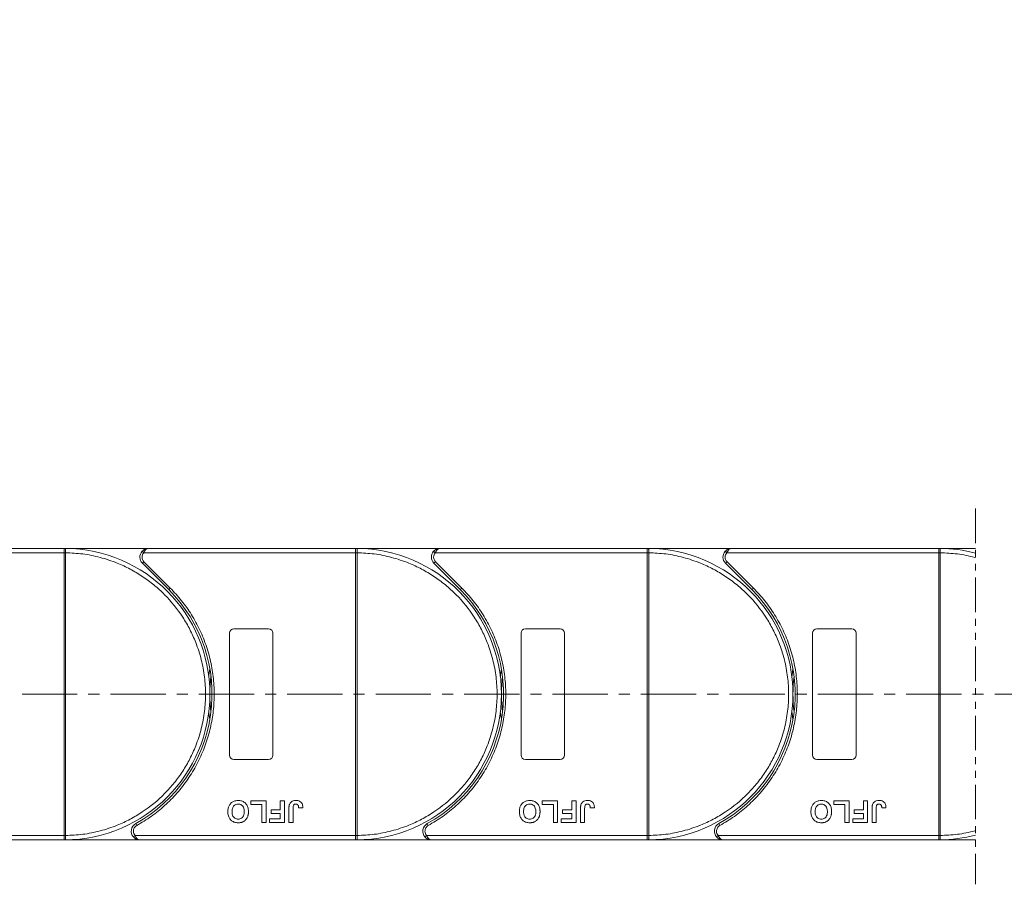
# Model space of a CAD drawing. Header units: millimetres. Extents: x -855 to 619, y 109 to 1142.
# Tile 32 of 74: x -132 to 94, y 576 to 775. Entities that reach past the tile are written whole.
import ezdxf

# ---------------------------------------------------------------- set-up
doc = ezdxf.new("R2010")
doc.units = ezdxf.units.MM
doc.linetypes.add('CENTERX2', pattern=[20.32, 12.7, -2.54, 2.54, -2.54])
doc.linetypes.add('PHANTOM2', pattern=[31.75, 15.875, -3.175, 3.175, -3.175, 3.175, -3.175])
doc.styles.get("Standard").update_dxf_attribs({"font": '仿宋_GB2312.ttf', "width": 0.8})
doc.dimstyles.new('副本 ISO-45.1', dxfattribs={"dimtxt": 10, "dimasz": 9, "dimexe": 6.5, "dimexo": 0.625, "dimgap": 2.5, "dimtad": 1, "dimdsep": 46, "dimtxsty": 'Standard', "dimcen": 2.5, "dimadec": 0, "dimazin": 0, "dimtfac": 1, "dimtmove": 0, "dimatfit": 3, "dimfxl": 0, "dimarcsym": 0})

# ---------------------------------------------------------------- blocks, each defined once
blk = doc.blocks.new('*D3057')
at = {"color": 0, "lineweight": -2}
for p, q in [((9.98, 847.48), (513.97, 847.48)), ((507.47, 595.28), (507.47, 838.48)), ((431.74, 586.28), (513.97, 586.28))]:
    blk.add_line(p, q, dxfattribs=at)
at = {"color": 0, "lineweight": 9}
for points in [[(505.97, 838.48), (508.97, 838.48), (507.47, 847.48)], [(505.97, 595.28), (508.97, 595.28), (507.47, 586.28)]]:
    blk.add_solid(points, dxfattribs=at)
at = {"layer": 'Defpoints', "color": 0, "lineweight": 9}
for p in [(9.36, 847.48), (507.47, 847.48), (431.11, 586.28)]:
    blk.add_point(p, dxfattribs=at)
at = {"color": 0, "lineweight": 9, "insert": (499.97, 716.88), "char_height": 10, "attachment_point": 5, "rotation": 90}
blk.add_mtext('2R+67', dxfattribs=at)

msp = doc.modelspace()

# ---------------------------------------------------------------- linework, layer by layer
at = {"color": 3, "linetype": 'PHANTOM2', "lineweight": 9, "ltscale": 0.5}
msp.add_line((87.22, 662.461), (87.219, 576.071), dxfattribs=at)
at = {"color": 7, "linetype": 'Continuous', "lineweight": 15}
for p, q in [((-170.921, 652.282), (-122.214, 652.282)), ((-122.214, 653.282), (-169.802, 653.282)), ((-102.802, 653.282), (-122.214, 653.282)), ((-122.214, 653.282), (-121.98, 653.281)), ((-122.214, 587.284), (-122.214, 652.28)), ((-122.214, 652.28), (-121.864, 652.28)), ((-121.864, 652.283), (-121.864, 652.28)), ((-121.864, 652.28), (-121.864, 587.284)), ((-104.293, 652.615), (-103.921, 652.282)), ((-103.921, 652.282), (-55.214, 652.282)), ((-55.214, 653.282), (-102.802, 653.282)), ((-55.214, 653.282), (-54.98, 653.281)), ((-35.802, 653.282), (-55.214, 653.282)), ((-55.214, 587.284), (-55.214, 652.28)), ((-55.214, 652.28), (-54.864, 652.28)), ((-54.864, 652.283), (-54.864, 652.28)), ((-54.864, 652.28), (-54.864, 587.284)), ((-37.293, 652.615), (-36.921, 652.282)), ((-36.921, 652.282), (11.786, 652.282)), ((11.786, 653.282), (-35.802, 653.282)), ((31.198, 653.282), (11.786, 653.282)), ((11.786, 653.282), (12.02, 653.281)), ((11.786, 587.284), (11.786, 652.28)), ((11.786, 652.28), (12.136, 652.28)), ((12.136, 652.283), (12.136, 652.28)), ((12.136, 652.28), (12.136, 587.284)), ((29.707, 652.615), (30.079, 652.282)), ((30.079, 652.282), (78.786, 652.282)), ((78.786, 653.282), (31.198, 653.282)), ((78.786, 653.282), (79.02, 653.281)), ((87.22, 653.282), (78.786, 653.282)), ((78.786, 587.284), (78.786, 652.28)), ((78.786, 652.28), (79.136, 652.28)), ((79.136, 652.283), (79.136, 652.28)), ((79.136, 652.28), (79.136, 587.284)), ((-103.863, 650.221), (-104.217, 649.868)), ((-104.217, 649.868), (-98.173, 643.823)), ((-103.863, 650.221), (-97.819, 644.177)), ((-36.863, 650.221), (-37.217, 649.868)), ((-37.217, 649.868), (-31.173, 643.823)), ((-36.863, 650.221), (-30.819, 644.177)), ((30.137, 650.221), (29.783, 649.868)), ((29.783, 649.868), (35.827, 643.823)), ((30.137, 650.221), (36.181, 644.177)), ((-97.819, 644.177), (-98.173, 643.823)), ((-30.819, 644.177), (-31.173, 643.823)), ((36.181, 644.177), (35.827, 643.823)), ((-84.214, 605.782), (-84.214, 633.782)), ((-83.214, 634.782), (-75.214, 634.782)), ((-74.214, 633.782), (-74.214, 605.782)), ((-17.214, 605.782), (-17.214, 633.782)), ((-16.214, 634.782), (-8.214, 634.782)), ((-7.214, 633.782), (-7.214, 605.782)), ((49.786, 605.782), (49.786, 633.782)), ((50.786, 634.782), (58.786, 634.782)), ((59.786, 633.782), (59.786, 605.782)), ((-75.214, 604.782), (-83.214, 604.782)), ((-8.214, 604.782), (-16.214, 604.782)), ((58.786, 604.782), (50.786, 604.782)), ((-79.33, 594.448), (-79.33, 595.282)), ((-79.33, 595.282), (-75.804, 595.282)), ((-75.804, 595.282), (-75.804, 590.282)), ((-72.535, 595.282), (-71.573, 595.282)), ((-72.535, 593.166), (-72.535, 595.282)), ((-71.573, 595.282), (-71.573, 590.282)), ((-12.33, 594.448), (-12.33, 595.282)), ((-12.33, 595.282), (-8.804, 595.282)), ((-8.804, 595.282), (-8.804, 590.282)), ((-5.535, 593.166), (-5.535, 595.282)), ((-5.535, 595.282), (-4.573, 595.282)), ((-4.573, 595.282), (-4.573, 590.282)), ((54.67, 594.448), (54.67, 595.282)), ((54.67, 595.282), (58.196, 595.282)), ((58.196, 595.282), (58.196, 590.282)), ((61.465, 593.166), (61.465, 595.282)), ((61.465, 595.282), (62.427, 595.282)), ((62.427, 595.282), (62.427, 590.282)), ((-76.765, 594.448), (-79.33, 594.448)), ((-76.765, 590.282), (-76.765, 594.448)), ((-74.65, 593.166), (-72.535, 593.166)), ((-74.65, 592.333), (-74.65, 593.166)), ((-70.547, 590.282), (-70.547, 593.434)), ((-69.586, 593.518), (-69.586, 590.282)), ((-68.304, 593.615), (-67.342, 593.679)), ((-9.765, 594.448), (-12.33, 594.448)), ((-9.765, 590.282), (-9.765, 594.448)), ((-7.65, 592.333), (-7.65, 593.166)), ((-7.65, 593.166), (-5.535, 593.166)), ((-3.547, 590.282), (-3.547, 593.434)), ((-2.586, 593.518), (-2.586, 590.282)), ((-1.304, 593.615), (-0.342, 593.679)), ((57.235, 594.448), (54.67, 594.448)), ((57.235, 590.282), (57.235, 594.448)), ((59.35, 592.333), (59.35, 593.166)), ((59.35, 593.166), (61.465, 593.166)), ((63.453, 590.282), (63.453, 593.434)), ((64.414, 593.518), (64.414, 590.282)), ((65.696, 593.615), (66.658, 593.679)), ((-74.971, 590.282), (-74.971, 591.115)), ((-74.971, 591.115), (-72.535, 591.115)), ((-72.535, 592.333), (-74.65, 592.333)), ((-72.535, 591.115), (-72.535, 592.333)), ((-7.971, 590.282), (-7.971, 591.115)), ((-7.971, 591.115), (-5.535, 591.115)), ((-5.535, 592.333), (-7.65, 592.333)), ((-5.535, 591.115), (-5.535, 592.333)), ((59.029, 590.282), (59.029, 591.115)), ((59.029, 591.115), (61.465, 591.115)), ((61.465, 592.333), (59.35, 592.333)), ((61.465, 591.115), (61.465, 592.333)), ((-105.754, 590.032), (-105.512, 589.594)), ((-75.804, 590.282), (-76.765, 590.282)), ((-71.573, 590.282), (-74.971, 590.282)), ((-69.586, 590.282), (-70.547, 590.282)), ((-38.754, 590.032), (-38.512, 589.594)), ((-8.804, 590.282), (-9.765, 590.282)), ((-4.573, 590.282), (-7.971, 590.282)), ((-2.586, 590.282), (-3.547, 590.282)), ((28.246, 590.032), (28.488, 589.594)), ((58.196, 590.282), (57.235, 590.282)), ((62.427, 590.282), (59.029, 590.282)), ((64.414, 590.282), (63.453, 590.282)), ((-122.214, 587.282), (-172.904, 587.282)), ((-171.786, 586.282), (-122.214, 586.282)), ((-121.864, 587.284), (-122.214, 587.284)), ((-121.98, 586.283), (-122.214, 586.282)), ((-122.214, 586.282), (-104.786, 586.282)), ((-121.864, 587.284), (-121.864, 587.281)), ((-105.904, 587.282), (-106.276, 586.948)), ((-55.214, 587.282), (-105.904, 587.282)), ((-104.786, 586.282), (-55.214, 586.282)), ((-54.864, 587.284), (-55.214, 587.284)), ((-54.98, 586.283), (-55.214, 586.282)), ((-55.214, 586.282), (-37.786, 586.282)), ((-54.864, 587.284), (-54.864, 587.281)), ((-38.904, 587.282), (-39.276, 586.948)), ((11.786, 587.282), (-38.904, 587.282)), ((-37.786, 586.282), (11.786, 586.282)), ((12.136, 587.284), (11.786, 587.284)), ((12.02, 586.283), (11.786, 586.282)), ((11.786, 586.282), (29.214, 586.282)), ((12.136, 587.284), (12.136, 587.281)), ((28.096, 587.282), (27.724, 586.948)), ((78.786, 587.282), (28.096, 587.282)), ((29.214, 586.282), (78.786, 586.282)), ((79.136, 587.284), (78.786, 587.284)), ((79.02, 586.283), (78.786, 586.282)), ((78.786, 586.282), (87.219, 586.282)), ((79.136, 587.284), (79.136, 587.281))]:
    msp.add_line(p, q, dxfattribs=at)
at = {"color": 1, "linetype": 'CENTERX2', "lineweight": 13}
msp.add_line((449.778, 619.782), (-256.033, 619.782), dxfattribs=at)
at = {"color": 7, "linetype": 'Continuous', "lineweight": 15, "flags": 128}
for points in [[(-88.966, 623.882), (-88.933, 624.148), (-88.714, 625.591)], [(-21.966, 623.882), (-21.933, 624.148), (-21.714, 625.591)], [(45.034, 623.882), (45.067, 624.148), (45.286, 625.591)], [(-88.714, 613.972), (-88.933, 615.415), (-88.966, 615.682)], [(-21.714, 613.972), (-21.933, 615.415), (-21.966, 615.682)], [(45.286, 613.972), (45.067, 615.415), (45.034, 615.682)]]:
    msp.add_lwpolyline(points, dxfattribs=at)
at = {"color": 7, "linetype": 'Continuous', "lineweight": 15}
for centre, radius, start, end in [((-121.977, 652.986), 0.295, 90.53836, 143.36012), ((-121.952, 622.099), 30.184, 89.8339, 90.49831), ((-122.214, 619.782), 33.5, 270.40019, 89.59981), ((-102.802, 651.282), 2, 138.18969, 225), ((-54.977, 652.986), 0.295, 90.53836, 143.36012), ((-54.952, 622.099), 30.184, 89.8339, 90.49831), ((-55.214, 619.782), 33.5, 270.40019, 89.59981), ((-35.802, 651.282), 2, 138.18969, 225), ((12.023, 652.986), 0.295, 90.53836, 143.36012), ((12.048, 622.099), 30.184, 89.8339, 90.49831), ((11.786, 619.782), 33.5, 270.40019, 89.59981), ((31.198, 651.282), 2, 138.18969, 225), ((79.023, 652.986), 0.295, 90.53836, 143.36012), ((79.048, 622.099), 30.184, 89.8339, 90.49831), ((78.786, 619.782), 33.5, 75.41757, 89.59981), ((-122.214, 619.782), 34, 298.95502, 45), ((-55.214, 619.782), 34, 298.95502, 45), ((11.786, 619.782), 34, 298.95502, 45), ((-83.214, 633.782), 1, 90, 180), ((-75.214, 633.782), 1, 0, 90), ((-16.214, 633.782), 1, 90, 180), ((-8.214, 633.782), 1, 0, 90), ((50.786, 633.782), 1, 90, 180), ((58.786, 633.782), 1, 0, 90), ((-55.214, 619.782), 33.5, 172.96973, 187.03027), ((11.786, 619.782), 33.5, 172.96973, 187.03027), ((78.786, 619.782), 33.5, 172.96973, 187.03027), ((-83.214, 605.782), 1, 180, 270), ((-75.214, 605.782), 1, 270, 0), ((-16.214, 605.782), 1, 180, 270), ((-8.214, 605.782), 1, 270, 0), ((50.786, 605.782), 1, 180, 270), ((58.786, 605.782), 1, 270, 360), ((-104.786, 588.282), 2, 118.95502, 221.81031), ((-37.786, 588.282), 2, 118.95502, 221.81031), ((29.214, 588.282), 2, 118.95502, 221.81031), ((-121.952, 617.464), 30.184, 269.50169, 270.1661), ((-121.977, 586.578), 0.295, 216.63988, 269.46164), ((-54.952, 617.464), 30.184, 269.50169, 270.1661), ((-54.977, 586.578), 0.295, 216.63988, 269.46164), ((12.048, 617.464), 30.184, 269.50169, 270.1661), ((12.023, 586.578), 0.295, 216.63988, 269.46164), ((79.048, 617.464), 30.184, 269.50169, 270.1661), ((79.023, 586.578), 0.295, 216.63988, 269.46164), ((78.786, 619.782), 33.5, 270.40019, 284.58087)]:
    msp.add_arc(centre, radius, start, end, dxfattribs=at)
for points in [[(-122.214, 653.162), (-122.214, 653.197), (-122.214, 653.266), (-122.214, 653.277), (-122.214, 653.282)], [(-103.921, 652.282), (-104.03, 652.133), (-104.25, 651.835), (-104.285, 651.466), (-104.302, 651.282)], [(-55.214, 653.162), (-55.214, 653.197), (-55.214, 653.266), (-55.214, 653.277), (-55.214, 653.282)], [(-36.921, 652.282), (-37.03, 652.133), (-37.25, 651.835), (-37.285, 651.466), (-37.302, 651.282)], [(11.786, 653.162), (11.786, 653.197), (11.786, 653.266), (11.786, 653.277), (11.786, 653.282)], [(30.079, 652.282), (29.97, 652.133), (29.75, 651.835), (29.715, 651.466), (29.698, 651.282)], [(78.786, 653.162), (78.786, 653.197), (78.786, 653.266), (78.786, 653.277), (78.786, 653.282)], [(-104.302, 651.282), (-104.282, 651.083), (-104.241, 650.686), (-103.989, 650.376), (-103.863, 650.221)], [(-37.302, 651.282), (-37.282, 651.083), (-37.241, 650.686), (-36.989, 650.376), (-36.863, 650.221)], [(29.698, 651.282), (29.718, 651.083), (29.759, 650.686), (30.011, 650.376), (30.137, 650.221)], [(-106.286, 588.282), (-106.268, 588.098), (-106.233, 587.729), (-106.014, 587.431), (-105.904, 587.282)], [(-39.286, 588.282), (-39.268, 588.098), (-39.233, 587.729), (-39.014, 587.431), (-38.904, 587.282)], [(27.714, 588.282), (27.732, 588.098), (27.767, 587.729), (27.986, 587.431), (28.096, 587.282)], [(-122.214, 586.282), (-122.214, 586.287), (-122.214, 586.297), (-122.214, 586.367), (-122.214, 586.402)], [(-55.214, 586.282), (-55.214, 586.287), (-55.214, 586.297), (-55.214, 586.367), (-55.214, 586.402)], [(11.786, 586.282), (11.786, 586.287), (11.786, 586.297), (11.786, 586.367), (11.786, 586.402)], [(78.786, 586.282), (78.786, 586.287), (78.786, 586.297), (78.786, 586.367), (78.786, 586.402)]]:
    msp.add_open_spline(points, degree=3, dxfattribs=at)
for points, knots in [([(-122.214, 652.282), (-122.214, 652.394), (-122.214, 652.619), (-122.214, 652.918), (-122.214, 653.086), (-122.214, 653.152), (-122.214, 653.162)], [0, 0, 0, 0, 0.3133566, 0.6267132, 0.9400698, 1, 1, 1, 1]), ([(-122.214, 652.28), (-122.214, 652.28), (-122.214, 652.281), (-122.214, 652.281), (-122.214, 652.282), (-122.214, 652.282)], [0, 0, 0, 0, 0.3846661, 0.6923333, 1, 1, 1, 1]), ([(-121.98, 653.281), (-121.963, 653.278), (-121.926, 653.272), (-121.897, 653.218), (-121.878, 653.125), (-121.866, 652.978), (-121.864, 652.783), (-121.863, 652.538), (-121.864, 652.373), (-121.864, 652.283)], [0, 0, 0, 0, 0.1119973, 0.2448439, 0.3691679, 0.5008987, 0.6875333, 0.8281382, 1, 1, 1, 1]), ([(-121.864, 652.28), (-120.551, 652.22), (-117.885, 652.098), (-113.896, 651.284), (-110.253, 650.078), (-107.017, 648.572), (-104.192, 646.894), (-101.531, 644.925), (-98.252, 641.933), (-95.464, 638.469), (-93.262, 634.668), (-91.792, 631.416), (-90.618, 627.76), (-89.876, 623.762), (-89.635, 619.782), (-89.876, 615.801), (-90.618, 611.804), (-91.792, 608.147), (-93.261, 604.896), (-94.91, 602.052), (-96.85, 599.37), (-99.806, 596.06), (-103.24, 593.234), (-107.017, 590.992), (-110.253, 589.485), (-113.897, 588.28), (-117.886, 587.466), (-120.551, 587.344), (-121.864, 587.284)], [0, 0, 0, 0, 0.038862, 0.078912, 0.1200677, 0.1522272, 0.1843815, 0.2172151, 0.2500433, 0.3156185, 0.347778, 0.3799323, 0.4210926, 0.4611415, 0.5, 0.5388632, 0.578912, 0.6200677, 0.6522272, 0.6843815, 0.7172151, 0.7500433, 0.8156185, 0.847778, 0.8799323, 0.9210926, 0.9611404, 1, 1, 1, 1]), ([(-104.293, 652.615), (-104.198, 652.709), (-103.989, 652.916), (-103.49, 653.203), (-103.072, 653.251), (-102.802, 653.282)], [0, 0, 0, 0, 0.2270634, 0.5015869, 1, 1, 1, 1]), ([(-102.802, 653.282), (-102.909, 653.269), (-103.12, 653.243), (-103.43, 653.031), (-103.709, 652.705), (-103.853, 652.417), (-103.921, 652.282)], [0, 0, 0, 0, 0.2515188, 0.5017844, 0.7656323, 1, 1, 1, 1]), ([(-55.214, 652.282), (-55.214, 652.394), (-55.214, 652.619), (-55.214, 652.918), (-55.214, 653.086), (-55.214, 653.152), (-55.214, 653.162)], [0, 0, 0, 0, 0.3133566, 0.6267132, 0.9400698, 1, 1, 1, 1]), ([(-55.214, 652.28), (-55.214, 652.28), (-55.214, 652.281), (-55.214, 652.281), (-55.214, 652.282), (-55.214, 652.282)], [0, 0, 0, 0, 0.3846661, 0.6923333, 1, 1, 1, 1]), ([(-54.98, 653.281), (-54.963, 653.278), (-54.926, 653.272), (-54.897, 653.218), (-54.878, 653.125), (-54.866, 652.978), (-54.864, 652.783), (-54.863, 652.538), (-54.864, 652.373), (-54.864, 652.283)], [0, 0, 0, 0, 0.1119973, 0.2448439, 0.3691679, 0.5008987, 0.6875333, 0.8281382, 1, 1, 1, 1]), ([(-54.864, 652.28), (-53.551, 652.22), (-50.885, 652.098), (-46.896, 651.284), (-43.253, 650.078), (-40.017, 648.572), (-37.192, 646.894), (-34.531, 644.925), (-31.252, 641.933), (-28.464, 638.469), (-26.262, 634.668), (-24.792, 631.416), (-23.618, 627.76), (-22.876, 623.762), (-22.635, 619.782), (-22.876, 615.801), (-23.618, 611.804), (-24.792, 608.147), (-26.261, 604.896), (-27.91, 602.052), (-29.85, 599.37), (-32.806, 596.06), (-36.24, 593.234), (-40.017, 590.992), (-43.253, 589.485), (-46.897, 588.28), (-50.886, 587.466), (-53.551, 587.344), (-54.864, 587.284)], [0, 0, 0, 0, 0.03886198, 0.07891202, 0.12006769, 0.15222721, 0.18438153, 0.21721506, 0.25004326, 0.31561849, 0.34777802, 0.37993233, 0.42109262, 0.46114154, 0.50000001, 0.53886316, 0.57891202, 0.62006769, 0.65222721, 0.68438153, 0.71721506, 0.75004326, 0.81561849, 0.84777802, 0.87993233, 0.92109262, 0.96114036, 1, 1, 1, 1]), ([(-37.293, 652.615), (-37.198, 652.709), (-36.989, 652.916), (-36.49, 653.203), (-36.072, 653.251), (-35.802, 653.282)], [0, 0, 0, 0, 0.2270634, 0.5015869, 1, 1, 1, 1]), ([(-35.802, 653.282), (-35.909, 653.269), (-36.12, 653.243), (-36.43, 653.031), (-36.709, 652.705), (-36.853, 652.417), (-36.921, 652.282)], [0, 0, 0, 0, 0.2515188, 0.5017844, 0.7656323, 1, 1, 1, 1]), ([(11.786, 652.282), (11.786, 652.394), (11.786, 652.619), (11.786, 652.918), (11.786, 653.086), (11.786, 653.152), (11.786, 653.162)], [0, 0, 0, 0, 0.3133566, 0.6267132, 0.9400698, 1, 1, 1, 1]), ([(11.786, 652.28), (11.786, 652.28), (11.786, 652.281), (11.786, 652.281), (11.786, 652.282), (11.786, 652.282)], [0, 0, 0, 0, 0.3846661, 0.6923333, 1, 1, 1, 1]), ([(12.02, 653.281), (12.037, 653.278), (12.074, 653.272), (12.103, 653.218), (12.122, 653.125), (12.134, 652.978), (12.136, 652.783), (12.137, 652.538), (12.136, 652.373), (12.136, 652.283)], [0, 0, 0, 0, 0.11199725, 0.24484387, 0.3691679, 0.50089869, 0.68753328, 0.82813816, 1, 1, 1, 1]), ([(12.136, 652.28), (13.449, 652.22), (16.115, 652.098), (20.104, 651.284), (23.747, 650.078), (26.983, 648.572), (29.808, 646.894), (32.469, 644.925), (35.748, 641.933), (38.536, 638.469), (40.738, 634.668), (42.208, 631.416), (43.382, 627.76), (44.124, 623.762), (44.365, 619.782), (44.124, 615.801), (43.382, 611.804), (42.208, 608.147), (40.739, 604.896), (39.09, 602.052), (37.15, 599.37), (34.194, 596.06), (30.76, 593.234), (26.983, 590.992), (23.747, 589.485), (20.103, 588.28), (16.114, 587.466), (13.449, 587.344), (12.136, 587.284)], [0, 0, 0, 0, 0.038862, 0.078912, 0.1200677, 0.1522272, 0.1843815, 0.2172151, 0.2500433, 0.3156185, 0.347778, 0.3799323, 0.4210926, 0.4611415, 0.5, 0.5388632, 0.578912, 0.6200677, 0.6522272, 0.6843815, 0.7172151, 0.7500433, 0.8156185, 0.847778, 0.8799323, 0.9210926, 0.9611404, 1, 1, 1, 1]), ([(29.707, 652.615), (29.802, 652.709), (30.011, 652.916), (30.51, 653.203), (30.928, 653.251), (31.198, 653.282)], [0, 0, 0, 0, 0.2270634, 0.5015869, 1, 1, 1, 1]), ([(31.198, 653.282), (31.091, 653.269), (30.88, 653.243), (30.57, 653.031), (30.291, 652.705), (30.147, 652.417), (30.079, 652.282)], [0, 0, 0, 0, 0.2515188, 0.5017844, 0.7656323, 1, 1, 1, 1]), ([(78.786, 652.282), (78.786, 652.394), (78.786, 652.619), (78.786, 652.918), (78.786, 653.086), (78.786, 653.152), (78.786, 653.162)], [0, 0, 0, 0, 0.3133566, 0.6267132, 0.9400698, 1, 1, 1, 1]), ([(78.786, 652.28), (78.786, 652.28), (78.786, 652.281), (78.786, 652.281), (78.786, 652.282), (78.786, 652.282)], [0, 0, 0, 0, 0.3846661, 0.6923333, 1, 1, 1, 1]), ([(79.02, 653.281), (79.037, 653.278), (79.074, 653.272), (79.103, 653.218), (79.122, 653.125), (79.134, 652.978), (79.136, 652.783), (79.137, 652.538), (79.136, 652.373), (79.136, 652.283)], [0, 0, 0, 0, 0.1119973, 0.2448439, 0.3691679, 0.5008987, 0.6875333, 0.8281382, 1, 1, 1, 1]), ([(79.136, 652.28), (80.449, 652.22), (83.115, 652.098), (85.796, 651.551), (87.162, 651.184), (87.22, 651.168)], [0, 0, 0, 0, 0.03886198, 0.078912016, 0.080694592, 0.080694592, 0.080694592, 0.080694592]), ([(-97.819, 644.177), (-96.921, 643.219), (-95.126, 641.302), (-92.855, 638.035), (-90.929, 634.514), (-89.42, 630.747), (-88.361, 626.832), (-87.775, 622.859), (-87.649, 618.886), (-87.978, 614.957), (-88.748, 611.089), (-89.967, 607.306), (-91.628, 603.65), (-93.728, 600.179), (-96.219, 596.977), (-99.044, 594.125), (-102.129, 591.613), (-104.384, 590.267), (-105.512, 589.594)], [0, 0, 0, 0, 0.0616516, 0.1233073, 0.1864354, 0.25, 0.3135645, 0.3766927, 0.4383422, 0.5, 0.5616495, 0.6233073, 0.6864354, 0.75, 0.8135645, 0.8766927, 0.9383443, 1, 1, 1, 1]), ([(-30.819, 644.177), (-29.921, 643.219), (-28.126, 641.302), (-25.855, 638.035), (-23.929, 634.514), (-22.42, 630.747), (-21.361, 626.832), (-20.775, 622.859), (-20.649, 618.886), (-20.978, 614.957), (-21.748, 611.089), (-22.967, 607.306), (-24.628, 603.65), (-26.728, 600.179), (-29.219, 596.977), (-32.044, 594.125), (-35.129, 591.613), (-37.384, 590.267), (-38.512, 589.594)], [0, 0, 0, 0, 0.0616516, 0.1233073, 0.1864354, 0.25, 0.3135645, 0.3766927, 0.4383422, 0.5, 0.5616495, 0.6233073, 0.6864354, 0.75, 0.8135645, 0.8766927, 0.9383443, 1, 1, 1, 1]), ([(36.181, 644.177), (37.079, 643.219), (38.874, 641.302), (41.145, 638.035), (43.071, 634.514), (44.58, 630.747), (45.639, 626.832), (46.225, 622.859), (46.351, 618.886), (46.022, 614.957), (45.252, 611.089), (44.033, 607.306), (42.372, 603.65), (40.272, 600.179), (37.781, 596.977), (34.956, 594.125), (31.871, 591.613), (29.616, 590.267), (28.488, 589.594)], [0, 0, 0, 0, 0.0616516, 0.1233073, 0.1864354, 0.25, 0.3135645, 0.3766927, 0.4383422, 0.5, 0.5616495, 0.6233073, 0.6864354, 0.75, 0.8135645, 0.8766927, 0.9383443, 1, 1, 1, 1]), ([(-84.586, 592.789), (-84.582, 592.922), (-84.572, 593.324), (-84.43, 593.965), (-84.039, 594.626), (-83.465, 595.093), (-82.825, 595.319), (-82.404, 595.338), (-82.221, 595.346)], [0, 0, 0, 0, 0.1018882, 0.3073435, 0.4929627, 0.6786474, 0.8607914, 1, 1, 1, 1]), ([(-82.221, 595.346), (-82.088, 595.341), (-81.684, 595.328), (-81.024, 595.137), (-80.402, 594.648), (-79.977, 593.939), (-79.852, 593.302), (-79.844, 592.9), (-79.842, 592.812)], [0, 0, 0, 0, 0.1021706, 0.3092201, 0.51365, 0.6922749, 0.9324126, 1, 1, 1, 1]), ([(-70.438, 594.384), (-70.384, 594.509), (-70.276, 594.758), (-69.972, 595.06), (-69.507, 595.309), (-69.121, 595.332), (-68.887, 595.346)], [0, 0, 0, 0, 0.2064605, 0.4135145, 0.6452106, 1, 1, 1, 1]), ([(-68.887, 595.346), (-68.753, 595.34), (-68.449, 595.327), (-67.997, 595.166), (-67.638, 594.841), (-67.384, 594.333), (-67.359, 593.936), (-67.342, 593.679)], [0, 0, 0, 0, 0.1552919, 0.3531453, 0.543243, 0.704067, 1, 1, 1, 1]), ([(-17.586, 592.789), (-17.582, 592.922), (-17.572, 593.324), (-17.43, 593.965), (-17.039, 594.626), (-16.465, 595.093), (-15.825, 595.319), (-15.404, 595.338), (-15.221, 595.346)], [0, 0, 0, 0, 0.1018882, 0.3073435, 0.4929627, 0.6786474, 0.8607914, 1, 1, 1, 1]), ([(-15.221, 595.346), (-15.088, 595.341), (-14.684, 595.328), (-14.024, 595.137), (-13.402, 594.648), (-12.977, 593.939), (-12.852, 593.302), (-12.844, 592.9), (-12.842, 592.812)], [0, 0, 0, 0, 0.1021706, 0.3092201, 0.51365, 0.6922749, 0.9324126, 1, 1, 1, 1]), ([(-3.438, 594.384), (-3.384, 594.509), (-3.276, 594.758), (-2.972, 595.06), (-2.507, 595.309), (-2.121, 595.332), (-1.887, 595.346)], [0, 0, 0, 0, 0.2064605, 0.4135145, 0.6452106, 1, 1, 1, 1]), ([(-1.887, 595.346), (-1.753, 595.34), (-1.449, 595.327), (-0.997, 595.166), (-0.638, 594.841), (-0.384, 594.333), (-0.359, 593.936), (-0.342, 593.679)], [0, 0, 0, 0, 0.1552919, 0.3531453, 0.543243, 0.704067, 1, 1, 1, 1]), ([(49.414, 592.789), (49.418, 592.922), (49.428, 593.324), (49.57, 593.965), (49.961, 594.626), (50.535, 595.093), (51.175, 595.319), (51.596, 595.338), (51.779, 595.346)], [0, 0, 0, 0, 0.1018882, 0.3073435, 0.4929627, 0.6786474, 0.8607914, 1, 1, 1, 1]), ([(51.779, 595.346), (51.912, 595.341), (52.316, 595.328), (52.976, 595.137), (53.598, 594.648), (54.023, 593.939), (54.148, 593.302), (54.156, 592.9), (54.158, 592.812)], [0, 0, 0, 0, 0.1021706, 0.3092201, 0.51365, 0.6922749, 0.9324126, 1, 1, 1, 1]), ([(63.562, 594.384), (63.616, 594.509), (63.724, 594.758), (64.028, 595.06), (64.493, 595.309), (64.879, 595.332), (65.113, 595.346)], [0, 0, 0, 0, 0.2064605, 0.4135145, 0.6452106, 1, 1, 1, 1]), ([(65.113, 595.346), (65.247, 595.34), (65.551, 595.327), (66.003, 595.166), (66.362, 594.841), (66.616, 594.333), (66.641, 593.936), (66.658, 593.679)], [0, 0, 0, 0, 0.1552919, 0.3531453, 0.543243, 0.704067, 1, 1, 1, 1]), ([(-83.624, 592.765), (-83.62, 592.898), (-83.608, 593.274), (-83.468, 593.796), (-83.122, 594.216), (-82.745, 594.446), (-82.425, 594.507), (-82.252, 594.512), (-82.219, 594.513)], [0, 0, 0, 0, 0.1585903, 0.4472388, 0.6203806, 0.7935748, 0.9612953, 1, 1, 1, 1]), ([(-82.219, 594.513), (-82.084, 594.503), (-81.814, 594.485), (-81.434, 594.304), (-81.11, 594.003), (-80.861, 593.51), (-80.808, 593.078), (-80.804, 592.807), (-80.804, 592.779)], [0, 0, 0, 0, 0.1597099, 0.3204292, 0.4910735, 0.6770503, 0.9662903, 1, 1, 1, 1]), ([(-79.842, 592.812), (-79.843, 592.745), (-79.844, 592.612), (-79.859, 592.405), (-79.883, 592.191), (-79.924, 591.972), (-79.981, 591.753), (-80.037, 591.612), (-80.066, 591.541)], [0, 0, 0, 0, 0.1539502, 0.3081809, 0.478699, 0.6499612, 0.8242026, 1, 1, 1, 1]), ([(-70.547, 593.434), (-70.547, 593.501), (-70.545, 593.634), (-70.537, 593.813), (-70.523, 593.972), (-70.502, 594.111), (-70.479, 594.249), (-70.452, 594.339), (-70.438, 594.384)], [0, 0, 0, 0, 0.2082698, 0.416707, 0.5614806, 0.7065734, 0.8528245, 1, 1, 1, 1]), ([(-69.586, 593.518), (-69.583, 593.651), (-69.578, 593.882), (-69.529, 594.161), (-69.439, 594.341), (-69.321, 594.437), (-69.154, 594.503), (-69.027, 594.509), (-68.949, 594.513)], [0, 0, 0, 0, 0.2920273, 0.5048541, 0.6139046, 0.723685, 0.8298165, 1, 1, 1, 1]), ([(-68.949, 594.513), (-68.908, 594.511), (-68.824, 594.508), (-68.713, 594.476), (-68.619, 594.431), (-68.547, 594.376), (-68.484, 594.311), (-68.451, 594.262), (-68.434, 594.237)], [0, 0, 0, 0, 0.202387, 0.4109073, 0.5578292, 0.7094718, 0.8532239, 1, 1, 1, 1]), ([(-68.434, 594.237), (-68.415, 594.2), (-68.377, 594.125), (-68.349, 594.011), (-68.33, 593.906), (-68.317, 593.81), (-68.309, 593.713), (-68.305, 593.648), (-68.304, 593.615)], [0, 0, 0, 0, 0.1938055, 0.3931273, 0.5440688, 0.6954121, 0.8476129, 1, 1, 1, 1]), ([(-16.624, 592.765), (-16.62, 592.898), (-16.608, 593.274), (-16.468, 593.796), (-16.122, 594.216), (-15.745, 594.446), (-15.425, 594.507), (-15.252, 594.512), (-15.219, 594.513)], [0, 0, 0, 0, 0.1585903, 0.4472388, 0.6203806, 0.7935748, 0.9612953, 1, 1, 1, 1]), ([(-15.219, 594.513), (-15.084, 594.503), (-14.814, 594.485), (-14.434, 594.304), (-14.11, 594.003), (-13.861, 593.51), (-13.808, 593.078), (-13.804, 592.807), (-13.804, 592.779)], [0, 0, 0, 0, 0.1597099, 0.3204292, 0.4910735, 0.6770503, 0.9662903, 1, 1, 1, 1]), ([(-12.842, 592.812), (-12.843, 592.745), (-12.844, 592.612), (-12.859, 592.405), (-12.883, 592.191), (-12.924, 591.972), (-12.981, 591.753), (-13.037, 591.612), (-13.066, 591.541)], [0, 0, 0, 0, 0.1539502, 0.3081809, 0.478699, 0.6499612, 0.8242026, 1, 1, 1, 1]), ([(-3.547, 593.434), (-3.547, 593.501), (-3.545, 593.634), (-3.537, 593.813), (-3.523, 593.972), (-3.502, 594.111), (-3.479, 594.249), (-3.452, 594.339), (-3.438, 594.384)], [0, 0, 0, 0, 0.20826979, 0.416707, 0.56148059, 0.70657343, 0.85282453, 1, 1, 1, 1]), ([(-2.586, 593.518), (-2.583, 593.651), (-2.578, 593.882), (-2.529, 594.161), (-2.439, 594.341), (-2.321, 594.437), (-2.154, 594.503), (-2.027, 594.509), (-1.949, 594.513)], [0, 0, 0, 0, 0.2920273, 0.5048541, 0.6139046, 0.723685, 0.8298165, 1, 1, 1, 1]), ([(-1.949, 594.513), (-1.908, 594.511), (-1.824, 594.508), (-1.713, 594.476), (-1.619, 594.431), (-1.547, 594.376), (-1.484, 594.311), (-1.451, 594.262), (-1.434, 594.237)], [0, 0, 0, 0, 0.20238704, 0.41090731, 0.55782922, 0.70947182, 0.85322392, 1, 1, 1, 1]), ([(-1.434, 594.237), (-1.415, 594.2), (-1.377, 594.125), (-1.349, 594.011), (-1.33, 593.906), (-1.317, 593.81), (-1.309, 593.713), (-1.305, 593.648), (-1.304, 593.615)], [0, 0, 0, 0, 0.19380551, 0.39312733, 0.54406876, 0.6954121, 0.84761289, 1, 1, 1, 1]), ([(50.376, 592.765), (50.38, 592.898), (50.392, 593.274), (50.532, 593.796), (50.878, 594.216), (51.255, 594.446), (51.575, 594.507), (51.748, 594.512), (51.781, 594.513)], [0, 0, 0, 0, 0.1585903, 0.4472388, 0.6203806, 0.7935748, 0.9612953, 1, 1, 1, 1]), ([(51.781, 594.513), (51.916, 594.503), (52.186, 594.485), (52.566, 594.304), (52.89, 594.003), (53.139, 593.51), (53.192, 593.078), (53.196, 592.807), (53.196, 592.779)], [0, 0, 0, 0, 0.1597099, 0.3204292, 0.4910735, 0.6770503, 0.9662903, 1, 1, 1, 1]), ([(54.158, 592.812), (54.157, 592.745), (54.156, 592.612), (54.141, 592.405), (54.117, 592.191), (54.076, 591.972), (54.019, 591.753), (53.963, 591.612), (53.934, 591.541)], [0, 0, 0, 0, 0.1539502, 0.3081809, 0.478699, 0.6499612, 0.8242026, 1, 1, 1, 1]), ([(63.453, 593.434), (63.453, 593.501), (63.455, 593.634), (63.463, 593.813), (63.477, 593.972), (63.498, 594.111), (63.521, 594.249), (63.548, 594.339), (63.562, 594.384)], [0, 0, 0, 0, 0.2082698, 0.416707, 0.5614806, 0.7065734, 0.8528245, 1, 1, 1, 1]), ([(64.414, 593.518), (64.417, 593.651), (64.422, 593.882), (64.471, 594.161), (64.561, 594.341), (64.679, 594.437), (64.846, 594.503), (64.973, 594.509), (65.051, 594.513)], [0, 0, 0, 0, 0.29202728, 0.5048541, 0.61390458, 0.72368495, 0.82981647, 1, 1, 1, 1]), ([(65.051, 594.513), (65.092, 594.511), (65.176, 594.508), (65.287, 594.476), (65.381, 594.431), (65.453, 594.376), (65.516, 594.311), (65.549, 594.262), (65.566, 594.237)], [0, 0, 0, 0, 0.202387, 0.4109073, 0.5578292, 0.7094718, 0.8532239, 1, 1, 1, 1]), ([(65.566, 594.237), (65.585, 594.2), (65.623, 594.125), (65.651, 594.011), (65.67, 593.906), (65.683, 593.81), (65.691, 593.713), (65.695, 593.648), (65.696, 593.615)], [0, 0, 0, 0, 0.1938055, 0.3931273, 0.5440688, 0.6954121, 0.8476129, 1, 1, 1, 1]), ([(-82.207, 590.218), (-82.341, 590.222), (-82.745, 590.236), (-83.399, 590.43), (-84.017, 590.918), (-84.445, 591.625), (-84.576, 592.276), (-84.584, 592.69), (-84.586, 592.789)], [0, 0, 0, 0, 0.1013981, 0.3069957, 0.5061443, 0.6852619, 0.9245571, 1, 1, 1, 1]), ([(-82.219, 591.051), (-82.354, 591.059), (-82.624, 591.076), (-83.007, 591.245), (-83.319, 591.533), (-83.557, 591.995), (-83.619, 592.424), (-83.624, 592.71), (-83.624, 592.765)], [0, 0, 0, 0, 0.1602922, 0.3219224, 0.4907614, 0.6575692, 0.9338827, 1, 1, 1, 1]), ([(-80.804, 592.779), (-80.808, 592.645), (-80.818, 592.308), (-80.936, 591.83), (-81.22, 591.415), (-81.579, 591.161), (-81.932, 591.061), (-82.146, 591.054), (-82.219, 591.051)], [0, 0, 0, 0, 0.15861661, 0.40086372, 0.57305935, 0.74548557, 0.91298519, 1, 1, 1, 1]), ([(-80.066, 591.541), (-80.126, 591.421), (-80.246, 591.181), (-80.563, 590.79), (-80.883, 590.537), (-81.125, 590.427), (-81.153, 590.414)], [0, 0, 0, 0, 0.2508959, 0.5021661, 0.9405117, 1, 1, 1, 1]), ([(-15.207, 590.218), (-15.341, 590.222), (-15.745, 590.236), (-16.399, 590.43), (-17.017, 590.918), (-17.445, 591.625), (-17.576, 592.276), (-17.584, 592.69), (-17.586, 592.789)], [0, 0, 0, 0, 0.1013981, 0.3069957, 0.5061443, 0.6852619, 0.9245571, 1, 1, 1, 1]), ([(-15.219, 591.051), (-15.354, 591.059), (-15.624, 591.076), (-16.007, 591.245), (-16.319, 591.533), (-16.557, 591.995), (-16.619, 592.424), (-16.624, 592.71), (-16.624, 592.765)], [0, 0, 0, 0, 0.16029217, 0.32192242, 0.49076139, 0.65756923, 0.93388265, 1, 1, 1, 1]), ([(-13.804, 592.779), (-13.808, 592.645), (-13.818, 592.308), (-13.936, 591.83), (-14.22, 591.415), (-14.579, 591.161), (-14.932, 591.061), (-15.146, 591.054), (-15.219, 591.051)], [0, 0, 0, 0, 0.1586166, 0.4008637, 0.5730594, 0.7454856, 0.9129852, 1, 1, 1, 1]), ([(-13.066, 591.541), (-13.126, 591.421), (-13.246, 591.181), (-13.563, 590.79), (-13.883, 590.537), (-14.125, 590.427), (-14.153, 590.414)], [0, 0, 0, 0, 0.2508959, 0.5021661, 0.9405117, 1, 1, 1, 1]), ([(51.793, 590.218), (51.659, 590.222), (51.255, 590.236), (50.601, 590.43), (49.983, 590.918), (49.555, 591.625), (49.424, 592.276), (49.416, 592.69), (49.414, 592.789)], [0, 0, 0, 0, 0.1013981, 0.3069957, 0.5061443, 0.6852619, 0.9245571, 1, 1, 1, 1]), ([(51.781, 591.051), (51.646, 591.059), (51.376, 591.076), (50.993, 591.245), (50.681, 591.533), (50.443, 591.995), (50.381, 592.424), (50.376, 592.71), (50.376, 592.765)], [0, 0, 0, 0, 0.1602922, 0.3219224, 0.4907614, 0.6575692, 0.9338827, 1, 1, 1, 1]), ([(53.196, 592.779), (53.192, 592.645), (53.182, 592.308), (53.064, 591.83), (52.78, 591.415), (52.421, 591.161), (52.068, 591.061), (51.854, 591.054), (51.781, 591.051)], [0, 0, 0, 0, 0.15861661, 0.40086372, 0.57305935, 0.74548557, 0.91298519, 1, 1, 1, 1]), ([(53.934, 591.541), (53.874, 591.421), (53.754, 591.181), (53.437, 590.79), (53.117, 590.537), (52.875, 590.427), (52.847, 590.414)], [0, 0, 0, 0, 0.2508959, 0.5021661, 0.9405117, 1, 1, 1, 1]), ([(-105.512, 589.594), (-105.622, 589.522), (-105.845, 589.376), (-106.092, 589.052), (-106.256, 588.679), (-106.276, 588.413), (-106.286, 588.282)], [0, 0, 0, 0, 0.2455128, 0.5, 0.7544872, 1, 1, 1, 1]), ([(-81.153, 590.414), (-81.215, 590.389), (-81.34, 590.339), (-81.524, 590.291), (-81.7, 590.255), (-81.867, 590.233), (-82.036, 590.22), (-82.15, 590.218), (-82.207, 590.218)], [0, 0, 0, 0, 0.1854289, 0.3721896, 0.5277082, 0.6838775, 0.8416784, 1, 1, 1, 1]), ([(-38.512, 589.594), (-38.622, 589.522), (-38.845, 589.376), (-39.092, 589.052), (-39.256, 588.679), (-39.276, 588.413), (-39.286, 588.282)], [0, 0, 0, 0, 0.2455128, 0.5, 0.7544872, 1, 1, 1, 1]), ([(-14.153, 590.414), (-14.215, 590.389), (-14.34, 590.339), (-14.524, 590.291), (-14.7, 590.255), (-14.867, 590.233), (-15.036, 590.22), (-15.15, 590.218), (-15.207, 590.218)], [0, 0, 0, 0, 0.1854289, 0.3721896, 0.5277082, 0.6838775, 0.8416784, 1, 1, 1, 1]), ([(28.488, 589.594), (28.378, 589.522), (28.155, 589.376), (27.908, 589.052), (27.744, 588.679), (27.724, 588.413), (27.714, 588.282)], [0, 0, 0, 0, 0.2455128, 0.5, 0.7544872, 1, 1, 1, 1]), ([(52.847, 590.414), (52.785, 590.389), (52.66, 590.339), (52.476, 590.291), (52.3, 590.255), (52.133, 590.233), (51.964, 590.22), (51.85, 590.218), (51.793, 590.218)], [0, 0, 0, 0, 0.1854289, 0.3721896, 0.5277082, 0.6838775, 0.8416784, 1, 1, 1, 1]), ([(87.219, 588.395), (87.161, 588.38), (85.795, 588.013), (83.114, 587.466), (80.449, 587.344), (79.136, 587.284)], [0.919314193, 0.919314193, 0.919314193, 0.919314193, 0.921092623, 0.961140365, 1, 1, 1, 1]), ([(-122.214, 587.282), (-122.214, 587.282), (-122.214, 587.282), (-122.214, 587.283), (-122.214, 587.284), (-122.214, 587.284)], [0, 0, 0, 0, 0.38469928, 0.69234964, 1, 1, 1, 1]), ([(-122.214, 586.402), (-122.214, 586.465), (-122.214, 586.591), (-122.214, 586.884), (-122.214, 587.127), (-122.214, 587.26), (-122.214, 587.282)], [0, 0, 0, 0, 0.3133347, 0.6266911, 0.9400476, 1, 1, 1, 1]), ([(-121.864, 587.281), (-121.864, 587.19), (-121.863, 587.025), (-121.864, 586.781), (-121.866, 586.585), (-121.878, 586.438), (-121.897, 586.345), (-121.927, 586.292), (-121.963, 586.285), (-121.98, 586.283)], [0, 0, 0, 0, 0.172016, 0.3127556, 0.4995985, 0.630391, 0.7580256, 0.8892284, 1, 1, 1, 1]), ([(-104.786, 586.282), (-105.055, 586.313), (-105.474, 586.36), (-105.972, 586.648), (-106.182, 586.855), (-106.276, 586.948)], [0, 0, 0, 0, 0.4984129, 0.772928, 1, 1, 1, 1]), ([(-105.904, 587.282), (-105.836, 587.146), (-105.692, 586.859), (-105.413, 586.533), (-105.103, 586.321), (-104.892, 586.295), (-104.786, 586.282)], [0, 0, 0, 0, 0.2343503, 0.4981953, 0.748869, 1, 1, 1, 1]), ([(-55.214, 587.282), (-55.214, 587.282), (-55.214, 587.282), (-55.214, 587.283), (-55.214, 587.284), (-55.214, 587.284)], [0, 0, 0, 0, 0.38469928, 0.69234964, 1, 1, 1, 1]), ([(-55.214, 586.402), (-55.214, 586.465), (-55.214, 586.591), (-55.214, 586.884), (-55.214, 587.127), (-55.214, 587.26), (-55.214, 587.282)], [0, 0, 0, 0, 0.3133347, 0.6266911, 0.9400476, 1, 1, 1, 1]), ([(-54.864, 587.281), (-54.864, 587.19), (-54.863, 587.025), (-54.864, 586.781), (-54.866, 586.585), (-54.878, 586.438), (-54.897, 586.345), (-54.927, 586.292), (-54.963, 586.285), (-54.98, 586.283)], [0, 0, 0, 0, 0.172016, 0.3127556, 0.4995985, 0.630391, 0.7580256, 0.8892284, 1, 1, 1, 1]), ([(-37.786, 586.282), (-38.055, 586.313), (-38.474, 586.36), (-38.972, 586.648), (-39.182, 586.855), (-39.276, 586.948)], [0, 0, 0, 0, 0.4984129, 0.772928, 1, 1, 1, 1]), ([(-38.904, 587.282), (-38.836, 587.146), (-38.692, 586.859), (-38.413, 586.533), (-38.103, 586.321), (-37.892, 586.295), (-37.786, 586.282)], [0, 0, 0, 0, 0.2343503, 0.4981953, 0.748869, 1, 1, 1, 1]), ([(11.786, 587.282), (11.786, 587.282), (11.786, 587.282), (11.786, 587.283), (11.786, 587.284), (11.786, 587.284)], [0, 0, 0, 0, 0.38469928, 0.69234964, 1, 1, 1, 1]), ([(11.786, 586.402), (11.786, 586.465), (11.786, 586.591), (11.786, 586.884), (11.786, 587.127), (11.786, 587.26), (11.786, 587.282)], [0, 0, 0, 0, 0.3133347, 0.6266911, 0.9400476, 1, 1, 1, 1]), ([(12.136, 587.281), (12.136, 587.19), (12.137, 587.025), (12.136, 586.781), (12.134, 586.585), (12.122, 586.438), (12.103, 586.345), (12.073, 586.292), (12.037, 586.285), (12.02, 586.283)], [0, 0, 0, 0, 0.172016, 0.3127556, 0.4995985, 0.630391, 0.7580256, 0.8892284, 1, 1, 1, 1]), ([(29.214, 586.282), (28.945, 586.313), (28.526, 586.36), (28.028, 586.648), (27.818, 586.855), (27.724, 586.948)], [0, 0, 0, 0, 0.4984129, 0.772928, 1, 1, 1, 1]), ([(28.096, 587.282), (28.164, 587.146), (28.308, 586.859), (28.587, 586.533), (28.897, 586.321), (29.108, 586.295), (29.214, 586.282)], [0, 0, 0, 0, 0.2343503, 0.4981953, 0.748869, 1, 1, 1, 1]), ([(78.786, 587.282), (78.786, 587.282), (78.786, 587.282), (78.786, 587.283), (78.786, 587.284), (78.786, 587.284)], [0, 0, 0, 0, 0.38469928, 0.69234964, 1, 1, 1, 1]), ([(78.786, 586.402), (78.786, 586.465), (78.786, 586.591), (78.786, 586.884), (78.786, 587.127), (78.786, 587.26), (78.786, 587.282)], [0, 0, 0, 0, 0.3133347, 0.6266911, 0.9400476, 1, 1, 1, 1]), ([(79.136, 587.281), (79.136, 587.19), (79.137, 587.025), (79.136, 586.781), (79.134, 586.585), (79.122, 586.438), (79.103, 586.345), (79.073, 586.292), (79.037, 586.285), (79.02, 586.283)], [0, 0, 0, 0, 0.172016, 0.3127556, 0.4995985, 0.630391, 0.7580256, 0.8892284, 1, 1, 1, 1])]:
    msp.add_open_spline(points, degree=3, knots=knots, dxfattribs=at)

# ---------------------------------------------------------------- dimensions: what is measured, and where the dimension line sits
at = {"color": 5, "lineweight": 9}
dim = msp.add_linear_dim(base=(507.469, 847.482), p1=(431.115, 586.282), p2=(9.356, 847.482), angle=90, text='2R+67', dimstyle='副本 ISO-45.1', dxfattribs=at)
dim.commit()
dim.dimension.update_dxf_attribs({"geometry": '*D3057', "text_midpoint": (499.969, 716.882)})

doc.saveas('drawing.dxf')
